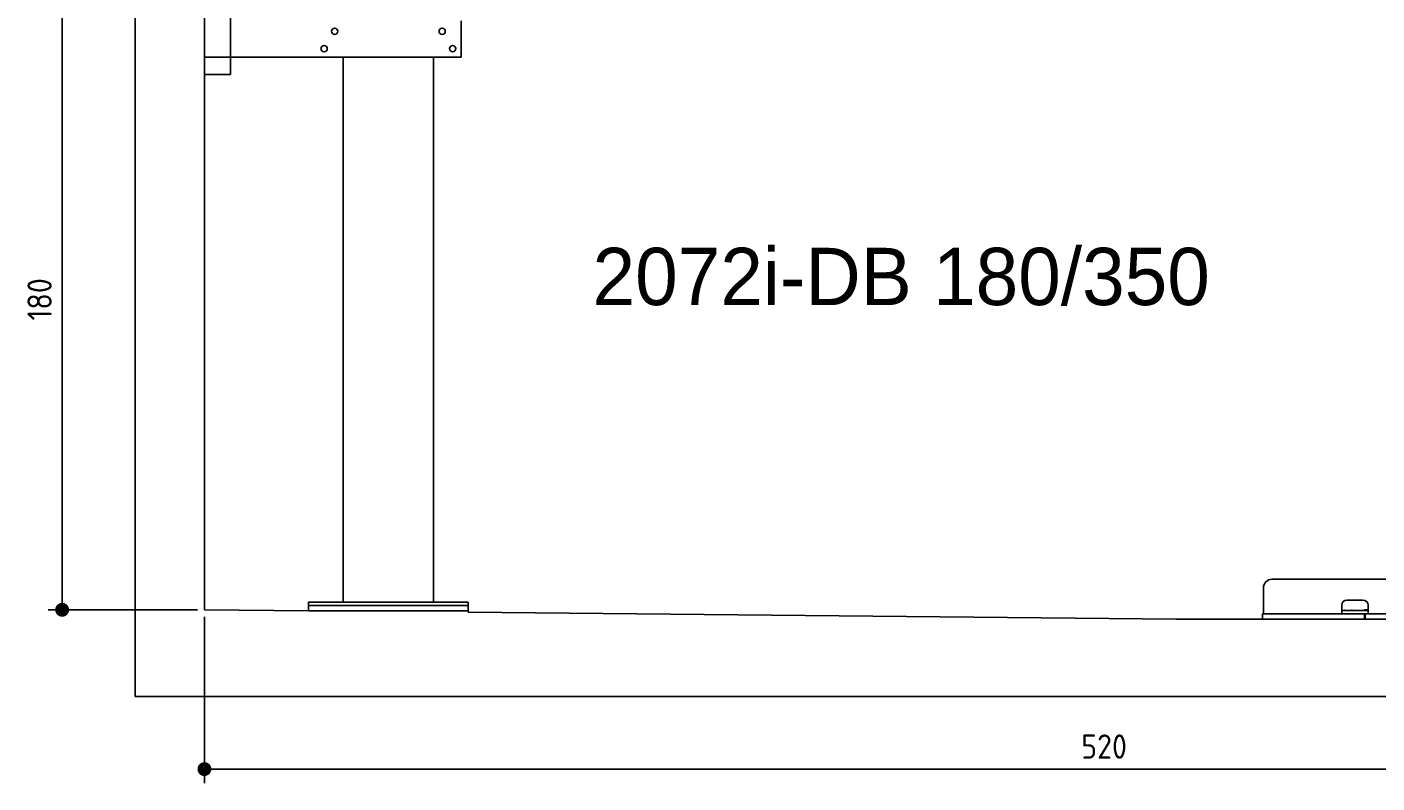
# Model space of a CAD drawing. Extents: x 562 to 7231, y 5817 to 12126.
# Tile 1 of 58: x 562 to 4452, y 5817 to 7995. Entities that reach past the tile are written whole.
import ezdxf

# ---------------------------------------------------------------- set-up
doc = ezdxf.new("R2010")
doc.units = 0
doc.layers.get('0').update_dxf_attribs({"linetype": 'CONTINUOUS'})
doc.layers.get('DEFPOINTS').update_dxf_attribs({"linetype": 'CONTINUOUS'})
doc.layers.add('0___1', color=7, linetype='CONTINUOUS')
doc.layers.add('4', color=3, linetype='CONTINUOUS')
doc.styles.get("Standard").update_dxf_attribs({"font": 'ISOCP.SHX'})
doc.styles.add('STANDARD-1', font='txt')
doc.dimstyles.get("Standard").update_dxf_attribs({"dimscale": 5, "dimtxt": 0.18, "dimasz": 0.18, "dimexe": 0.18, "dimexo": 0.0625, "dimgap": 0.09, "dimtad": 0, "dimtih": 1, "dimtoh": 1, "dimzin": 0, "dimcen": 0.09, "dimazin": 3, "dimtfac": 1, "dimtofl": 0, "dimtmove": 0, "dimatfit": 3})

# ---------------------------------------------------------------- blocks, each defined once
blk = doc.blocks.new('*U17')
at = {"layer": '0___1', "style": 'STANDARD-1'}
blk.add_text('2072i-DB 180/350', height=165, dxfattribs=at).set_placement((2191.2, 7193.9))
blk = doc.blocks.new('PUNKT')
at = {"layer": '4', "color": 0, "linetype": 'BYBLOCK'}
blk.add_line((-0.5, 0), (-1, 0), dxfattribs=at)
at = {"layer": '4', "color": 0, "linetype": 'BYBLOCK', "const_width": 0.5}
blk.add_lwpolyline([(-0.25, 0, 1), (0.25, 0, 1)], format="xyb", close=True, dxfattribs=at)
blk = doc.blocks.new('*U20')
at = {"layer": '4', "color": 2}
blk.add_text('180', height=70, rotation=90, dxfattribs=at).set_placement((632.8, 7149.4))
blk = doc.blocks.new('*D6')
at = {"layer": '4'}
for p, q in [((852.8, 8115.9), (622.8, 8115.9)), ((662.8, 6355.9), (662.8, 8075.9)), ((1052.8, 6315.9), (622.8, 6315.9))]:
    blk.add_line(p, q, dxfattribs=at)
at = {"layer": 'DEFPOINTS', "color": 0}
for p in [(662.8, 8115.9), (872.8, 8115.9), (1072.8, 6315.9)]:
    blk.add_point(p, dxfattribs=at)
blk.add_blockref('*U20', (0, 0))
at = {"layer": '4', "xscale": 40, "yscale": 40, "zscale": 40}
for p, rotation in [((662.8, 8115.9), 90), ((662.8, 6315.9), 270)]:
    blk.add_blockref('PUNKT', p, dxfattribs=dict(at, rotation=rotation))
blk = doc.blocks.new('*U19')
at = {"layer": '4', "color": 2}
blk.add_text('520', height=70, dxfattribs=at).set_placement((3599.2, 5886.8))
blk = doc.blocks.new('*D12')
at = {"layer": '4'}
for p, q in [((1072.8, 6295.9), (1072.8, 5816.8)), ((6272.8, 6245.9), (6272.8, 5816.8)), ((1112.8, 5856.8), (6232.8, 5856.8))]:
    blk.add_line(p, q, dxfattribs=at)
at = {"layer": 'DEFPOINTS', "color": 0}
for p in [(1072.8, 6315.9), (6272.8, 6265.9), (6272.8, 5856.8)]:
    blk.add_point(p, dxfattribs=at)
blk.add_blockref('*U19', (0, 0))
at = {"layer": '4', "xscale": 40, "yscale": 40, "zscale": 40, "rotation": 180}
blk.add_blockref('PUNKT', (1072.8, 5856.8), dxfattribs=at)
at = {"layer": '4', "xscale": 40, "yscale": 40, "zscale": 40}
blk.add_blockref('PUNKT', (6272.8, 5856.8), dxfattribs=at)

msp = doc.modelspace()

# ---------------------------------------------------------------- linework, layer by layer
for p, q in [((872.775, 6065.902), (872.775, 11815.902)), ((1072.775, 11615.902), (1072.775, 6315.902)), ((1147.775, 8063.018), (1147.775, 7858.018)), ((1812.775, 7908.018), (1812.775, 8013.018)), ((1812.775, 7908.018), (1072.775, 7908.018)), ((1407.775, 7908.018), (1470.775, 7908.018)), ((1472.775, 6338.018), (1472.775, 7908.018)), ((1732.775, 6338.018), (1732.775, 7908.018)), ((1797.775, 7908.018), (1734.775, 7908.018)), ((1147.775, 7858.018), (1072.775, 7858.018)), ((4149.046, 6403.979), (4689.046, 6403.979)), ((4124.046, 6323.979), (4124.046, 6378.979)), ((4365.046, 6343.979), (4411.046, 6343.979)), ((1072.775, 6315.902), (1372.775, 6313.018)), ((1372.775, 6338.018), (1372.775, 6328.018)), ((1372.775, 6338.018), (1382.775, 6338.018)), ((1372.775, 6328.018), (1372.775, 6313.018)), ((1832.775, 6328.018), (1372.775, 6328.018)), ((1372.775, 6313.018), (1832.775, 6313.018)), ((1822.775, 6338.018), (1382.775, 6338.018)), ((1382.775, 6328.018), (1822.775, 6328.018)), ((1822.775, 6338.018), (1832.775, 6338.018)), ((1832.775, 6328.018), (1832.775, 6338.018)), ((1832.775, 6328.018), (1832.775, 6313.018)), ((1832.775, 6313.018), (1832.775, 6308.594)), ((1832.775, 6308.594), (3872.775, 6288.979)), ((4121.546, 6303.979), (4131.546, 6303.979)), ((4121.546, 6303.979), (4121.546, 6288.979)), ((4124.046, 6323.979), (4124.046, 6303.979)), ((4131.546, 6303.979), (4178.005, 6303.979)), ((4178.005, 6303.979), (4187.588, 6303.979)), ((4187.588, 6303.979), (4200.649, 6303.979)), ((4222.443, 6303.979), (4200.649, 6303.979)), ((4222.443, 6303.979), (4235.504, 6303.979)), ((4235.504, 6303.979), (4245.087, 6303.979)), ((4245.087, 6303.979), (4405.546, 6303.979)), ((4350.046, 6323.979), (4350.046, 6328.979)), ((4350.046, 6323.979), (4350.046, 6303.979)), ((4352.046, 6313.979), (4350.046, 6313.979)), ((4352.046, 6313.979), (4424.046, 6313.979)), ((4405.546, 6303.979), (4415.546, 6303.979)), ((4417.546, 6303.979), (4415.546, 6303.979)), ((4415.546, 6288.979), (4415.546, 6303.979)), ((4416.046, 6315.979), (4417.046, 6315.979)), ((4426.046, 6315.979), (4417.046, 6315.979)), ((4417.546, 6303.979), (4427.546, 6303.979)), ((4417.546, 6303.979), (4417.546, 6288.979)), ((4423.046, 6315.979), (4423.046, 6314.979)), ((4423.046, 6313.979), (4423.046, 6314.979)), ((4426.046, 6313.979), (4424.046, 6313.979)), ((4426.046, 6328.979), (4426.046, 6323.979)), ((4426.046, 6303.979), (4426.046, 6323.979)), ((4427.546, 6303.979), (4633.005, 6303.979)), ((3872.775, 6288.979), (4717.775, 6288.979)), ((6472.775, 6065.902), (872.775, 6065.902))]:
    msp.add_line(p, q)
for centre in [(1447.775, 7983.018), (1757.775, 7983.018), (1417.775, 7933.018), (1787.775, 7933.018)]:
    msp.add_circle(centre, 9)
for centre, radius, start, end in [((4149.046, 6378.979), 25, 90, 180), ((4365.046, 6328.979), 15, 90, 180), ((4411.046, 6328.979), 15, 0, 90), ((4357.314, 6314.979), 1, 270, 330), ((4359.046, 6313.979), 1, 0, 150), ((4379.046, 6313.979), 1, 30, 180), ((4380.778, 6314.979), 1, 210, 270), ((4414.046, 6314.979), 1, 270, 0), ((4416.046, 6314.979), 1, 90, 180)]:
    msp.add_arc(centre, radius, start, end)

# ---------------------------------------------------------------- block references
msp.add_blockref('*U17', (0, 0))

# ---------------------------------------------------------------- dimensions: what is measured, and where the dimension line sits
at = {"layer": '4'}
dim = msp.add_linear_dim(base=(662.772, 8115.902), p1=(1072.775, 6315.902), p2=(872.775, 8115.902), angle=90, dimstyle='Standard', dxfattribs=at)
dim.commit()
dim.dimension.update_dxf_attribs({"geometry": '*D6', "text_midpoint": (597.772, 7215.902)})
dim = msp.add_linear_dim(base=(6272.775, 5856.807), p1=(1072.775, 6315.902), p2=(6272.775, 6265.902), dimstyle='Standard', dxfattribs=at)
dim.commit()
dim.dimension.update_dxf_attribs({"geometry": '*D12', "text_midpoint": (3672.775, 5921.814)})

doc.saveas('drawing.dxf')
